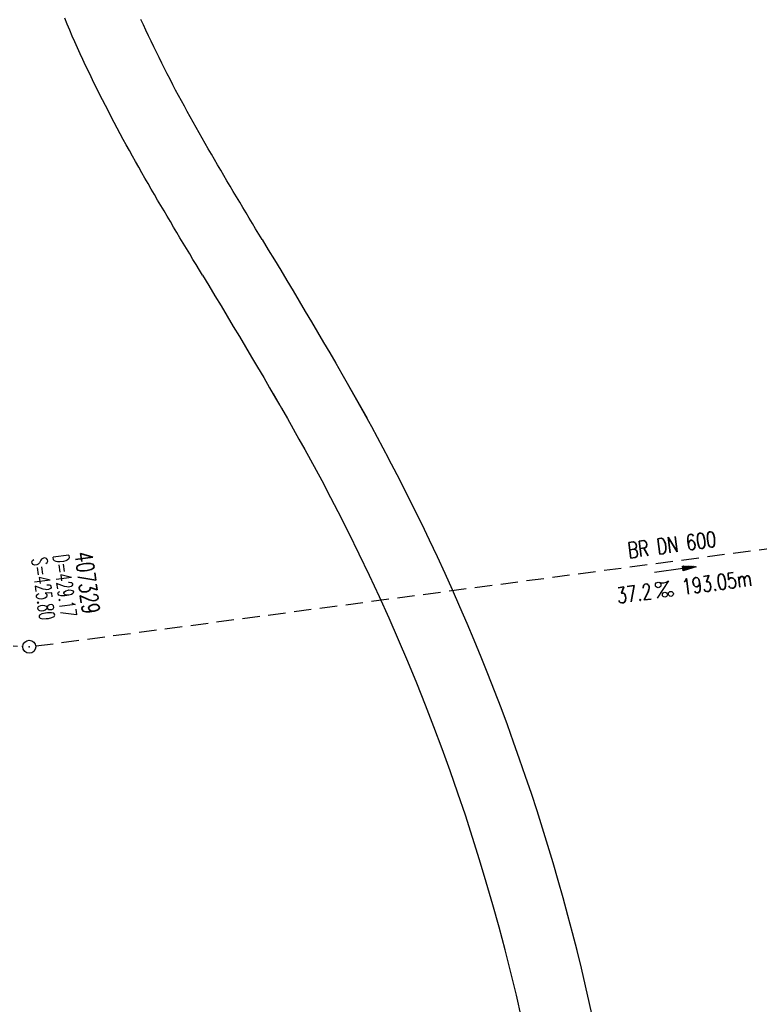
# Model space of a CAD drawing. Extents: x 446008 to 446745, y 447032 to 448234.
# Tile 18 of 24: x 446210 to 446295, y 447755 to 447868. Entities that reach past the tile are written whole.
import ezdxf
from ezdxf.enums import TextEntityAlignment as Align

# ---------------------------------------------------------------- set-up
doc = ezdxf.new("R2010")
doc.units = 0
doc.header["$LTSCALE"] = 2
doc.header["$MEASUREMENT"] = 0
for name, pattern in [('AUSGEZOGEN', [0]), ('GESTRICH-X2', [1.5, 1, -0.5]), ('STRICHLINIEX2', [0.5, 0.25, -0.25])]:
    doc.linetypes.add(name, pattern=pattern)
doc.layers.get('0').update_dxf_attribs({"linetype": 'AUSGEZOGEN'})
for name, color, linetype in [('FBR', 8, 'CONTINUOUS'), ('KANAL', 7, 'GESTRICH-X2'), ('PFEIL', 7, 'CONTINUOUS'), ('Regenrückhaltebecken_903a', 15, 'CONTINUOUS'), ('SCHACHTNR', 6, 'CONTINUOUS'), ('SCHSYMBOL', 7, 'AUSGEZOGEN'), ('TEXTO', 4, 'CONTINUOUS'), ('TEXTU', 4, 'CONTINUOUS')]:
    doc.layers.add(name, color=color, linetype=linetype)
doc.styles.add('ROMANS', font='romans.shx', dxfattribs={"width": 0.8})

# ---------------------------------------------------------------- blocks, each defined once
blk = doc.blocks.new('GST')
at = {"color": 0}
blk.add_circle((0, 0), 0.75, dxfattribs=at)
blk.add_point((0, 0), dxfattribs=at)
blk = doc.blocks.new('10')
blk.add_blockref('GST', (0, 0))
blk = doc.blocks.new('PROM')
blk.add_line((1.57, 1.82), (0.02, 0.02))
for centre, radius in [((0.32, 1.51), 0.317), ((0.94, 0.29), 0.283), ((1.64, 0.29), 0.283)]:
    blk.add_circle(centre, radius)
blk.add_arc((0.99, 2.68), 1.03, 239.1414, 303.3549)
blk = doc.blocks.new('PFEIL2')
at = {"color": 0}
for p, q in [((0.88, 0), (-2.4, -0.01)), ((0.88, -0.27), (0.88, 0.28)), ((0.88, 0.28), (2.43, 0.01)), ((0.91, 0.27), (0.88, 0.26)), ((0.97, 0.26), (0.88, 0.25)), ((1.02, 0.25), (0.88, 0.23)), ((1.07, 0.24), (0.88, 0.21)), ((1.13, 0.23), (0.88, 0.19)), ((1.18, 0.22), (0.88, 0.17)), ((1.24, 0.21), (0.88, 0.15)), ((1.29, 0.21), (0.88, 0.14)), ((1.34, 0.2), (0.88, 0.12)), ((1.4, 0.19), (0.88, 0.1)), ((1.45, 0.18), (0.88, 0.08)), ((1.51, 0.17), (0.88, 0.06)), ((1.56, 0.16), (0.88, 0.04)), ((1.61, 0.15), (0.88, 0.02)), ((1.67, 0.14), (0.88, 0.01)), ((1.72, 0.13), (0.88, -0.01)), ((1.78, 0.12), (0.88, -0.03)), ((1.83, 0.11), (0.88, -0.05)), ((1.88, 0.1), (0.88, -0.07)), ((1.94, 0.09), (0.88, -0.09)), ((2.05, 0.08), (0.88, -0.12)), ((1.99, 0.08), (0.88, -0.11)), ((2.1, 0.07), (0.88, -0.14)), ((2.15, 0.06), (0.88, -0.16)), ((2.21, 0.05), (0.88, -0.18)), ((2.26, 0.04), (0.88, -0.2)), ((2.32, 0.03), (0.88, -0.22)), ((2.37, 0.02), (0.88, -0.23)), ((2.42, 0.01), (0.88, -0.25)), ((2.43, 0.01), (0.88, -0.27))]:
    blk.add_line(p, q, dxfattribs=at)

msp = doc.modelspace()

# ---------------------------------------------------------------- linework, layer by layer
at = {"layer": 'FBR', "flags": 128}
for points in [[(446416.85, 447335.74, -0.000001), (446418.45, 447323.41, -0.000146)], [(446363.33, 447740.45, 0.000002), (446366.28, 447717.76, 0.000326)]]:
    msp.add_lwpolyline(points, format="xyb", dxfattribs=at)
at = {"layer": 'FBR', "linetype": 'Continuous'}
for points in [[(446230.67, 447838.87), (446230.3, 447839.48), (446229.93, 447840.1), (446229.56, 447840.71), (446229.19, 447841.33), (446228.82, 447841.95), (446228.44, 447842.56), (446228.07, 447843.18), (446227.7, 447843.8), (446227.33, 447844.42), (446226.96, 447845.05), (446226.59, 447845.67), (446226.23, 447846.29), (446225.86, 447846.92), (446225.49, 447847.54), (446225.13, 447848.17), (446224.76, 447848.8), (446224.4, 447849.43), (446224.04, 447850.06), (446223.67, 447850.69), (446223.32, 447851.33), (446222.96, 447851.96), (446222.6, 447852.6), (446222.25, 447853.24), (446221.89, 447853.88), (446221.54, 447854.52), (446221.19, 447855.16), (446220.85, 447855.81), (446220.5, 447856.46), (446220.16, 447857.11), (446219.82, 447857.76), (446219.48, 447858.41), (446219.15, 447859.07), (446218.82, 447859.72), (446218.49, 447860.38), (446218.16, 447861.04), (446217.84, 447861.71), (446217.52, 447862.37), (446217.2, 447863.04), (446216.89, 447863.71), (446216.58, 447864.38), (446216.27, 447865.06), (446215.97, 447865.74), (446215.67, 447866.41), (446215.38, 447867.1), (446215.09, 447867.78), (446214.8, 447868.47)], [(446237.52, 447843), (446237.15, 447843.62), (446236.78, 447844.23), (446236.41, 447844.84), (446236.04, 447845.46), (446235.67, 447846.07), (446235.3, 447846.68), (446234.94, 447847.29), (446234.57, 447847.91), (446234.21, 447848.52), (446233.84, 447849.13), (446233.48, 447849.74), (446233.12, 447850.35), (446232.76, 447850.97), (446232.4, 447851.58), (446232.04, 447852.19), (446231.69, 447852.81), (446231.33, 447853.42), (446230.98, 447854.03), (446230.63, 447854.65), (446230.28, 447855.26), (446229.93, 447855.88), (446229.59, 447856.49), (446229.25, 447857.11), (446228.91, 447857.72), (446228.57, 447858.34), (446228.23, 447858.96), (446227.9, 447859.58), (446227.57, 447860.2), (446227.25, 447860.82), (446226.92, 447861.44), (446226.6, 447862.06), (446226.28, 447862.69), (446225.97, 447863.31), (446225.66, 447863.94), (446225.35, 447864.56), (446225.04, 447865.19), (446224.74, 447865.82), (446224.44, 447866.45), (446224.15, 447867.08), (446223.86, 447867.71), (446223.57, 447868.34)], [(446237.52, 447843), (446238.23, 447841.82), (446238.94, 447840.64), (446239.66, 447839.46), (446240.37, 447838.28), (446241.08, 447837.09), (446241.79, 447835.91), (446242.49, 447834.72), (446243.2, 447833.53), (446243.91, 447832.34), (446244.61, 447831.14), (446245.31, 447829.94), (446246, 447828.74), (446246.7, 447827.54), (446249.63, 447822.41)], [(446230.67, 447838.87), (446231.38, 447837.69), (446232.09, 447836.51), (446232.8, 447835.34), (446233.51, 447834.16), (446234.21, 447832.98), (446234.92, 447831.81), (446235.62, 447830.63), (446236.32, 447829.45), (446237.01, 447828.28), (446237.71, 447827.1), (446238.39, 447825.92), (446239.08, 447824.74), (446239.53, 447823.95)], [(446247.37, 447826.37), (446248.75, 447823.91), (446249.43, 447822.69), (446250.1, 447821.47), (446250.77, 447820.24), (446251.43, 447819.01), (446252.08, 447817.79)], [(446238.78, 447825.26), (446239.76, 447823.56), (446240.43, 447822.38), (446241.11, 447821.19), (446241.77, 447820.01), (446242.43, 447818.82), (446243.09, 447817.63), (446243.73, 447816.44), (446244.38, 447815.24), (446245.02, 447814.04)]]:
    msp.add_lwpolyline(points, dxfattribs=at)
for radius, start in [(254, 357.5358), (246, 347.5793)]:
    msp.add_arc((446027.41, 447699.31), radius, start, 27.8017, dxfattribs=at)
at = {"layer": 'KANAL'}
msp.add_line((446211.47, 447796.19), (446401.34, 447821.47), dxfattribs=at)
at = {"layer": 'Regenrückhaltebecken_903a', "linetype": 'STRICHLINIEX2'}
msp.add_line((446203.88, 447796.38), (446209.98, 447796.16), dxfattribs=at)

# ---------------------------------------------------------------- block references
at = {"layer": 'PFEIL', "rotation": 7.577399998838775}
msp.add_blockref('PFEIL2', (446285.08, 447804.98), dxfattribs=at)
at = {"layer": 'SCHSYMBOL', "rotation": 277.4164000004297}
msp.add_blockref('10', (446210.72, 447796.1), dxfattribs=at)
at = {"layer": 'TEXTU', "rotation": 7.577399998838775}
msp.add_blockref('PROM', (446283, 447801.68), dxfattribs=at)

# ---------------------------------------------------------------- texts
at = {"layer": 'SCHACHTNR', "style": 'ROMANS'}
for s, height, width, p in [('D=429.17', 1.8, 0.6, (446213.45, 447806.61)), ('407329', 2, 0.7, (446215.95, 447806.92)), ('S=425.80', 1.8, 0.6, (446210.98, 447806.26))]:
    msp.add_text(s, height=height, rotation=277.4164, dxfattribs=dict(at, width=width)).set_placement(p)
at = {"layer": 'TEXTO', "style": 'ROMANS', "width": 0.75}
msp.add_text('BR DN 600', height=1.8, rotation=7.5774, dxfattribs=at).set_placement((446284.82, 447806.96), align=Align.CENTER)
at = {"layer": 'TEXTU', "style": 'ROMANS', "width": 0.75}
for s, p in [('193.05m', (446285.98, 447802.08)), ('37.2', (446278.48, 447801.08))]:
    msp.add_text(s, height=1.8, rotation=7.5774, dxfattribs=at).set_placement(p)

doc.saveas('drawing.dxf')
